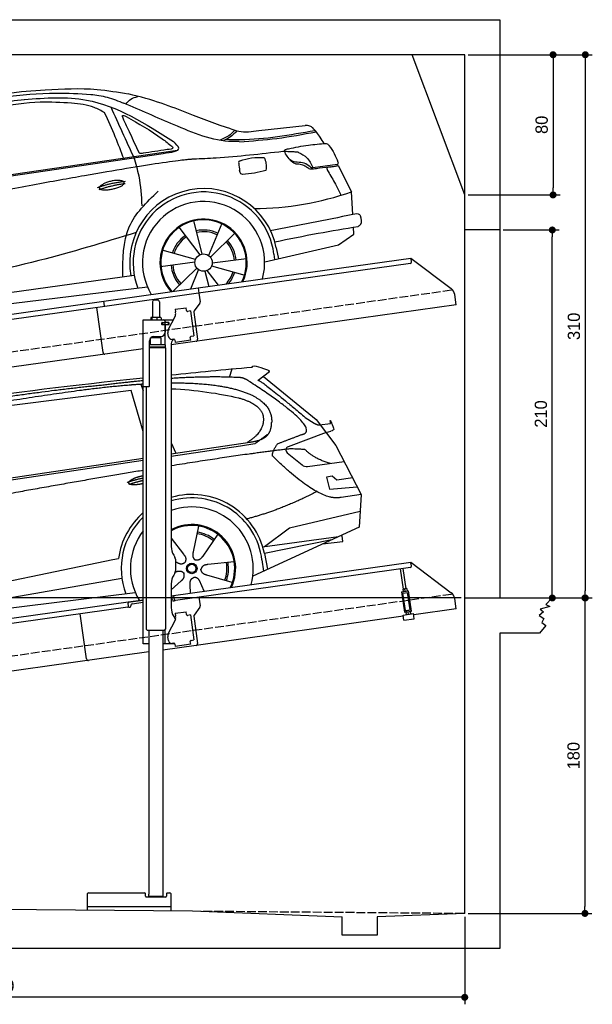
# Model space of a CAD drawing. Extents: x -311 to 6229, y -319 to 5699.
# Tile 3 of 3: x 2959 to 6229, y -319 to 5300. Entities that reach past the tile are written whole.
import ezdxf

# ---------------------------------------------------------------- set-up
doc = ezdxf.new("R2010")
doc.units = 0
doc.header["$LTSCALE"] = 10
doc.header["$MEASUREMENT"] = 0
doc.linetypes.add('GEN3', pattern=[6.25, 5, -1.25])
doc.layers.get('0').update_dxf_attribs({"linetype": 'CONTINUOUS'})
doc.layers.get('DEFPOINTS').update_dxf_attribs({"linetype": 'CONTINUOUS'})
for name, color, linetype in [('3', 6, 'GEN3'), ('AM_5', 3, 'CONTINUOUS'), ('CAR', 1, 'CONTINUOUS'), ('SICHTBARE_KANTEN_DIN_', 7, 'CONTINUOUS')]:
    doc.layers.add(name, color=color, linetype=linetype)
doc.layers.add('AM_0', color=7, linetype='CONTINUOUS', lineweight=30)
doc.dimstyles.new('KLAUS_DXF', dxfattribs={"dimscale": 20, "dimtxt": 3.5, "dimasz": 2, "dimexe": 2, "dimexo": 1, "dimgap": 1.5, "dimtad": 1, "dimlfac": 0.1, "dimdsep": 46, "dimtxsty": 'Standard', "dimblk": 'DOT', "dimcen": 2, "dimclrd": 256, "dimclre": 256, "dimclrt": 2, "dimadec": 0, "dimazin": 0, "dimtfac": 1, "dimtmove": 2, "dimatfit": 3, "dimfxl": 1, "dimtolj": 1, "dimarcsym": 0})

# ---------------------------------------------------------------- blocks, each defined once
blk = doc.blocks.new('_DOT')
at = {"color": 0, "linetype": 'ByBlock'}
blk.add_line((-0.5, 0), (-1, 0), dxfattribs=at)
at = {"color": 0, "linetype": 'ByBlock', "const_width": 0.5}
blk.add_lwpolyline([(-0.25, 0, 1), (0.25, 0, 1)], format="xyb", close=True, dxfattribs=at)
blk = doc.blocks.new('*D27')
at = {"layer": 'AM_5', "lineweight": -2, "transparency": 16777216}
for p, q in [((5520, 5100), (6044.6, 5100)), ((6004.6, 5060), (6004.6, 4340)), ((5520, 4300), (6044.6, 4300))]:
    blk.add_line(p, q, dxfattribs=at)
at = {"layer": 'DEFPOINTS', "color": 0, "transparency": 16777216}
for p in [(5500, 5100), (5500, 4300), (6004.6, 4300)]:
    blk.add_point(p, dxfattribs=at)
at = {"layer": 'AM_5', "lineweight": -2, "transparency": 16777216, "xscale": 40, "yscale": 40, "zscale": 40}
for p, rotation in [((6004.6, 5100), 90), ((6004.6, 4300), 270)]:
    blk.add_blockref('_DOT', p, dxfattribs=dict(at, rotation=rotation))
at = {"layer": 'AM_5', "color": 2, "transparency": 16777216, "insert": (5939.6, 4700), "char_height": 70, "attachment_point": 5, "rotation": 90}
blk.add_mtext('\\A1;80', dxfattribs=at)
blk = doc.blocks.new('*D29')
at = {"layer": 'AM_5', "lineweight": -2, "transparency": 16777216}
for p, q in [((5720, 4100), (6040, 4100)), ((6000, 2040), (6000, 4060)), ((6020, 2000), (6040, 2000))]:
    blk.add_line(p, q, dxfattribs=at)
at = {"layer": 'DEFPOINTS', "color": 0, "transparency": 16777216}
for p in [(5700, 4100), (6000, 4100), (6000, 2000)]:
    blk.add_point(p, dxfattribs=at)
at = {"layer": 'AM_5', "lineweight": -2, "transparency": 16777216, "xscale": 40, "yscale": 40, "zscale": 40}
for p, rotation in [((6000, 4100), 90), ((6000, 2000), 270)]:
    blk.add_blockref('_DOT', p, dxfattribs=dict(at, rotation=rotation))
at = {"layer": 'AM_5', "color": 2, "transparency": 16777216, "insert": (5935, 3050), "char_height": 70, "attachment_point": 5, "rotation": 90}
blk.add_mtext('\\A1;210', dxfattribs=at)
blk = doc.blocks.new('*D30')
at = {"layer": 'AM_5', "lineweight": -2, "transparency": 16777216}
for p, q in [((6020, 2000), (6226.6, 2000)), ((6186.6, 1960), (6186.6, 240)), ((5520, 200), (6226.6, 200))]:
    blk.add_line(p, q, dxfattribs=at)
at = {"layer": 'DEFPOINTS', "color": 0, "transparency": 16777216}
for p in [(6000, 2000), (5500, 200), (6186.6, 200)]:
    blk.add_point(p, dxfattribs=at)
at = {"layer": 'AM_5', "lineweight": -2, "transparency": 16777216, "xscale": 40, "yscale": 40, "zscale": 40}
for p, rotation in [((6186.6, 2000), 90), ((6186.6, 200), 270)]:
    blk.add_blockref('_DOT', p, dxfattribs=dict(at, rotation=rotation))
at = {"layer": 'AM_5', "color": 2, "transparency": 16777216, "insert": (6121.6, 1100), "char_height": 70, "attachment_point": 5, "rotation": 90}
blk.add_mtext('\\A1;180', dxfattribs=at)
blk = doc.blocks.new('*D31')
at = {"layer": 'AM_5', "lineweight": -2, "transparency": 16777216}
for p, q in [((200, 230), (200, -318.8)), ((5500, 180.9), (5500, -318.8)), ((5460, -278.8), (240, -278.8))]:
    blk.add_line(p, q, dxfattribs=at)
at = {"layer": 'DEFPOINTS', "color": 0, "transparency": 16777216}
for p in [(200, 250), (5500, 200.9), (200, -278.8)]:
    blk.add_point(p, dxfattribs=at)
at = {"layer": 'AM_5', "lineweight": -2, "transparency": 16777216, "xscale": 40, "yscale": 40, "zscale": 40, "rotation": 180}
blk.add_blockref('_DOT', (200, -278.8), dxfattribs=at)
at = {"layer": 'AM_5', "lineweight": -2, "transparency": 16777216, "xscale": 40, "yscale": 40, "zscale": 40}
blk.add_blockref('_DOT', (5500, -278.8), dxfattribs=at)
at = {"layer": 'AM_5', "color": 2, "transparency": 16777216, "insert": (2850, -213.8), "char_height": 70, "attachment_point": 5}
blk.add_mtext('\\A1;530', dxfattribs=at)
blk = doc.blocks.new('*D32')
at = {"layer": 'AM_5', "lineweight": -2, "transparency": 16777216}
for p, q in [((5520, 5100), (6228.6, 5100)), ((6188.6, 5060), (6188.6, 2040)), ((6020, 2000), (6228.6, 2000))]:
    blk.add_line(p, q, dxfattribs=at)
at = {"layer": 'DEFPOINTS', "color": 0, "transparency": 16777216}
for p in [(5500, 5100), (6000, 2000), (6188.6, 2000)]:
    blk.add_point(p, dxfattribs=at)
at = {"layer": 'AM_5', "lineweight": -2, "transparency": 16777216, "xscale": 40, "yscale": 40, "zscale": 40}
for p, rotation in [((6188.6, 5100), 90), ((6188.6, 2000), 270)]:
    blk.add_blockref('_DOT', p, dxfattribs=dict(at, rotation=rotation))
at = {"layer": 'AM_5', "color": 2, "transparency": 16777216, "insert": (6123.6, 3550), "char_height": 70, "attachment_point": 5, "rotation": 90}
blk.add_mtext('\\A1;310', dxfattribs=at)
blk = doc.blocks.new('*D39')
at = {"layer": 'AM_5', "lineweight": -2, "transparency": 16777216}
for p, q in [((5480, 2000), (-240, 2000)), ((-200, 290), (-200, 1960)), ((180, 250), (-240, 250))]:
    blk.add_line(p, q, dxfattribs=at)
at = {"layer": 'DEFPOINTS', "color": 0, "transparency": 16777216}
for p in [(-200, 2000), (5500, 2000), (200, 250)]:
    blk.add_point(p, dxfattribs=at)
at = {"layer": 'AM_5', "lineweight": -2, "transparency": 16777216, "xscale": 40, "yscale": 40, "zscale": 40}
for p, rotation in [((-200, 2000), 90), ((-200, 250), 270)]:
    blk.add_blockref('_DOT', p, dxfattribs=dict(at, rotation=rotation))
at = {"layer": 'AM_5', "color": 2, "transparency": 16777216, "insert": (-265, 1125), "char_height": 70, "attachment_point": 5, "rotation": 90}
blk.add_mtext('\\A1;175', dxfattribs=at)
blk = doc.blocks.new('*D40')
at = {"layer": 'AM_5', "lineweight": -2, "transparency": 16777216}
for p, q in [((180, 3000), (-240, 3000)), ((-200, 2040), (-200, 2960)), ((5480, 2000), (-240, 2000))]:
    blk.add_line(p, q, dxfattribs=at)
at = {"layer": 'DEFPOINTS', "color": 0, "transparency": 16777216}
for p in [(-200, 3000), (200, 3000), (5500, 2000)]:
    blk.add_point(p, dxfattribs=at)
at = {"layer": 'AM_5', "lineweight": -2, "transparency": 16777216, "xscale": 40, "yscale": 40, "zscale": 40}
for p, rotation in [((-200, 3000), 90), ((-200, 2000), 270)]:
    blk.add_blockref('_DOT', p, dxfattribs=dict(at, rotation=rotation))
at = {"layer": 'AM_5', "color": 2, "transparency": 16777216, "insert": (-265, 2500), "char_height": 70, "attachment_point": 5, "rotation": 90}
blk.add_mtext('\\A1;100', dxfattribs=at)
blk = doc.blocks.new('car_150')
at = {"layer": 'CAR'}
for p, q in [((12911.4, 1713.8), (12921.4, 1673.7)), ((13419.2, 1691), (13440.8, 1736.1)), ((13649.1, 1693.4), (13579.8, 1653)), ((12852.3, 1684.4), (12150.5, 1682.1)), ((12893.2, 1443.1), (12852.3, 1684.4)), ((13612.7, 1672.2), (13882, 1390.9)), ((13821.3, 1410.9), (13867.6, 1371.9)), ((13044.2, 1359.1), (13061.8, 1297.5)), ((13882, 1390.9), (13975.4, 1230.3)), ((13896.3, 1358), (13960.6, 1358.2)), ((10839.1, 1237.2), (12874.8, 1292.4)), ((13035, 1284), (13434.9, 1294.1)), ((13036.5, 1296.8), (13490.1, 1309.1)), ((13434.9, 1294.1), (13517.7, 1297.1)), ((13928.7, 1310.6), (13703.2, 1256.7)), ((13928.7, 1310.6), (13956.3, 1315.1)), ((10792.4, 1227), (12873.3, 1279.9)), ((13693.4, 1223.4), (13769.9, 1143.6)), ((13975.4, 1230.3), (14085, 934.5)), ((13799.3, 1131.2), (14011, 1134.1)), ((13933.1, 1058.7), (13900.4, 1058.1)), ((13900.4, 1058.1), (13908.6, 986.7)), ((13957.3, 1033.3), (13933.1, 1058.7)), ((14047.8, 1034.9), (13957.3, 1033.3)), ((13908.6, 986.7), (14067.8, 981)), ((14085, 934.5), (13968.1, 932.9)), ((14085, 934.5), (14050.3, 752)), ((13141, 869.2), (13092, 726)), ((12978, 818.6), (13036.1, 720.2)), ((13244.2, 809.3), (13143.9, 695.8)), ((13500.7, 706.9), (13654.4, 796.4)), ((13654.4, 796.4), (14067.1, 840.8)), ((10765.8, 586.7), (12632.4, 738.6)), ((12632.4, 738.6), (12664.9, 741.2)), ((14050.3, 752), (13413, 548)), ((12984.9, 685.1), (12991.3, 680.2)), ((13489.8, 706.7), (13927.7, 712.7)), ((13886, 699.4), (13494.9, 667.6)), ((13831.6, 682), (13947.5, 682.1)), ((13947.4, 714.7), (13934, 714.7)), ((13947.5, 682.1), (13947.4, 714.7)), ((10786.5, 535.1), (12670.6, 626.7)), ((12976.6, 624.6), (12979.5, 625.3)), ((13318, 642.1), (13166.6, 644.4)), ((13477, 633.5), (13477, 568.5)), ((13494.9, 667.6), (13502.3, 576.6)), ((12942.4, 527.2), (13003.7, 570.3)), ((13292.9, 525.4), (13154, 585.7)), ((10688.1, 535.1), (12736.4, 536.2)), ((13047.9, 495.3), (13052.4, 542.1)), ((13127.9, 496.8), (13108.7, 559.2))]:
    blk.add_line(p, q, dxfattribs=at)
for radius in [30.1, 23.6]:
    blk.add_circle((13073.2, 633.8), radius, dxfattribs=at)
for centre, radius, start, end in [((13707.9, 1237.3), 20, 103.4358, 223.7473), ((13798.8, 1171.2), 40, 223.7473, 270.7861), ((13073.6, 633.3), 403.4, 0.0315, 99.935), ((13073.6, 633.3), 422.7, 4.6504, 99.1419), ((13073.6, 633.3), 422.7, 124.0292, 165.2126), ((13073.6, 633.3), 403.4, 126.4564, 193.9312), ((13073.2, 633.8), 200.6, 117.1152, 118.6429), ((13073.2, 633.8), 200.6, 45.1152, 74.5463), ((13073.2, 633.8), 209.6, 45.262, 74.3995), ((13073.2, 633.8), 200.6, 333.1152, 2.5463), ((13073.2, 633.8), 209.6, 333.262, 2.3995)]:
    blk.add_arc(centre, radius, start, end, dxfattribs=at)
at = {"layer": 'CAR', "color": 1}
for radius, start, end in [(350.6, 337.8443, 102.4953), (350.6, 135.1816, 204.2079), (245, 326.7419, 111.5119), (250.6, 327.615, 110.8156)]:
    blk.add_arc((13073.2, 633.8), radius, start, end, dxfattribs=at)
at = {"layer": 'CAR'}
for points, degree in [([(11210.2, 1685.6), (11542.9, 1749.4), (12105.1, 1762), (12930.5, 1747.4)], 3), ([(13091.3, 1744.3), (13237.9, 1741.3), (13392.2, 1737.5), (13554.4, 1733)], 3), ([(13554.4, 1733), (13562.4, 1752.7), (13610.5, 1716.8), (13648.2, 1701.9)], 3), ([(12704.3, 1733.1), (12355.7, 1743.2), (11740.1, 1722.1)], 2), ([(12928.4, 1730.7), (12821.6, 1733.6), (12704.3, 1733.1)], 2), ([(13085.7, 1699.1), (13316, 1672.5), (13510.3, 1621.4), (13649.5, 1535.3), (13627.4, 1407.4)], 4), ([(13480.9, 1680.7), (13311.8, 1711.2), (13088.8, 1724)], 2), ([(13649.1, 1693.4), (13650.8, 1695), (13646.2, 1697.1), (13650.7, 1700.9), (13648.2, 1701.9)], 4), ([(13081.7, 1665.8), (13216.8, 1643.4), (13354, 1605.1), (13455.3, 1568)], 3), ([(13531.1, 1651.2), (13504.7, 1676.4), (13480.9, 1680.7)], 2), ([(13782.7, 1314.6), (13923.3, 1322), (13531.1, 1651.2)], 2), ([(13579.8, 1653), (13583.8, 1663.8), (13821.3, 1410.9)], 2), ([(13455.3, 1568), (13571.8, 1520.1), (13582.6, 1454.2)], 2), ([(13582.6, 1454.2), (13589.9, 1359.8), (13473.4, 1308.7)], 2), ([(13490.1, 1309.1), (13540.2, 1310.5), (13607.7, 1314), (13619.9, 1364.1), (13627.4, 1407.4)], 4), ([(13867.6, 1371.9), (13876, 1364.8), (13894, 1355.1), (13898.5, 1357.6), (13900.4, 1359.2)], 4), ([(13960.6, 1358.2), (13957.9, 1406.1), (13973.8, 1323.1)], 2), ([(13517.7, 1297.1), (13547.8, 1313.8), (13602.8, 1344.7)], 2), ([(13646, 1280.8), (13782.7, 1314.6)], 1), ([(13973.8, 1323.1), (13974.1, 1319.4), (13966.4, 1316.7), (13956.3, 1315.1)], 3), ([(13710.6, 1243.2), (13442.1, 1244.8), (13028.3, 1229.3)], 2), ([(13609.5, 1213.7), (13606.8, 1237.9), (13646, 1280.8)], 2), ([(13798.7, 1227.2), (13797.4, 1230.2), (13710.6, 1243.2)], 2), ([(12866.3, 1222.8), (11949.2, 1183.9), (10404.4, 1071.4)], 2), ([(12775.3, 1160.9), (12774.4, 1168.7), (12785.6, 1178.2), (12809.4, 1187.4), (12837.3, 1192.4), (12862.6, 1193)], 5), ([(13968.1, 932.9), (13845.3, 918), (13609.5, 1213.7)], 2), ([(13931.8, 1133), (13845.5, 1166.6), (13798.7, 1227.2)], 2), ([(12766.3, 1166), (12812.1, 1177.1), (12861, 1179.8)], 2), ([(12773.7, 1153.3), (12815.9, 1162.4), (12859.4, 1166.5)], 2), ([(12857.1, 1147.9), (12833.5, 1145.1), (12808.5, 1145), (12787.3, 1147.9), (12776.2, 1153.7), (12775.3, 1160.9)], 5), ([(13835.3, 982), (13612, 900.6), (13419.6, 876.1)], 2), ([(12991.3, 680.2), (13015.2, 659), (13038.2, 672.9)], 2), ([(13036.1, 720.2), (13054.6, 694.2), (13038.2, 672.9)], 2), ([(13092, 726), (13087.7, 713.3), (13084, 699.2), (13088.6, 685.5), (13099.5, 679.2)], 4), ([(13143.9, 695.8), (13135.1, 685.8), (13124.6, 675.6), (13110.4, 672.8), (13099.5, 679.2)], 4), ([(12979.5, 625.3), (13010, 634.8), (13025.2, 612.6)], 2), ([(13166.6, 644.4), (13134.8, 647.5), (13124.4, 622.8)], 2), ([(13154, 585.7), (13123.7, 595.9), (13124.4, 622.8)], 2), ([(13003.7, 570.3), (13031.3, 586.5), (13025.2, 612.6)], 2), ([(13052.4, 542.1), (13052.7, 574.1), (13078.5, 581.6)], 2), ([(13112.1, 548.2), (13105.2, 579.4), (13078.5, 581.6)], 2)]:
    blk.add_open_spline(points, degree=degree, dxfattribs=at)
blk.add_open_spline([(11380.1, 1676.4), (11407, 1677.9), (11545.9, 1684.7), (12131.3, 1711.8), (12584.9, 1726.7), (12852.7, 1717.4), (12926.2, 1712.9)], degree=4, knots=[0.0821318, 0.0821318, 0.0821318, 0.0821318, 0.0821318, 0.258851, 0.508851, 0.6086078, 0.6086078, 0.6086078, 0.6086078, 0.6086078], dxfattribs=at)
blk = doc.blocks.new('car_150_')
at = {"layer": 'CAR'}
for p, q in [((6993.7, 5277.2), (7129.2, 5288.8)), ((8349.8, 5065.2), (8614.8, 5095.9)), ((5748.6, 4619.9), (7887.1, 4949.3)), ((5703.5, 4603.8), (7806, 4931.3)), ((8659.8, 4857.1), (8801.1, 4877.5)), ((8805, 4869.2), (8883.2, 4720.4)), ((8891.2, 4589.9), (8883.2, 4720.4)), ((7897.5, 4510.1), (8019.3, 4353.9)), ((8033.2, 4358.3), (7982.9, 4548.5)), ((8143.1, 4534), (8068.7, 4350.5)), ((8898.1, 4478.2), (8895.6, 4518.3)), ((8079.5, 4340.6), (8219, 4479.2)), ((8810.7, 4417.6), (8898.1, 4478.2)), ((8391.6, 4316.2), (8810.7, 4417.6)), ((8455.6, 4397.8), (8469.1, 4334.6)), ((7994.7, 4327.2), (7804.9, 4378.7)), ((8286.5, 4333.3), (8090.4, 4305.9)), ((8442.3, 4361.7), (8446.4, 4329.7)), ((7795.4, 4285.5), (7991.5, 4312.9)), ((8002.4, 4278.2), (7867.9, 4144.6)), ((8087.2, 4291.6), (8277, 4240.1)), ((7646, 4233.7), (5761.2, 3956.2)), ((7969.2, 4159.6), (8013.2, 4268.3)), ((8048.7, 4260.5), (8071.6, 4173.8)), ((8127.2, 4182.1), (8062.7, 4264.8)), ((5689.3, 3904.2), (7721.3, 4169.7))]:
    blk.add_line(p, q, dxfattribs=at)
blk.add_circle((8041, 4309.4), 49.6, dxfattribs=at)
for centre, radius, start, end in [((8042.2, 4309.4), 422.7, 12.065, 190.707), ((8307.4, 6330.9), 1710.3, 270.6601, 289.6726), ((8042.2, 4309.4), 403.4, 7.4461, 201.5292), ((8041, 4309.4), 348.9, 345.0424, 211.6777), ((8041, 4309.4), 249, 334.6275, 221.995), ((8041, 4309.4), 244.1, 333.8517, 222.7626), ((8041, 4309.4), 186.2, 64.7762, 103.2667), ((8041, 4309.4), 186.2, 124.7762, 163.2667), ((8041, 4309.4), 176.5, 124.6018, 163.1816), ((8041, 4309.4), 176.5, 64.6018, 103.1816), ((8041, 4309.4), 176.5, 4.6018, 43.1816), ((8041, 4309.4), 186.2, 4.7762, 43.2667), ((8041, 4309.4), 186.2, 184.7762, 223.2667), ((8041, 4309.4), 176.5, 184.6018, 223.1816), ((8041, 4309.4), 176.5, 316.6896, 343.1816), ((8041, 4309.4), 186.2, 320.3371, 343.2667)]:
    blk.add_arc(centre, radius, start, end, dxfattribs=at)
for points in [[(7129.2, 5288.8), (7425.2, 5293.1), (7603.8, 5268.4)], [(6058.7, 5112.4), (6315.6, 5167.8), (6993.6, 5277.2)], [(6252.1, 5110.1), (6701.9, 5189.7), (7011, 5233.1)], [(6590.3, 5194.3), (7191.5, 5270.3), (7389.2, 5264.7)], [(7010.2, 5233), (7365.4, 5231.9), (7863.2, 4999)], [(7389.2, 5264.7), (7483, 5249), (7578.6, 5215.1)], [(7590.1, 5210.4), (7618.6, 5239.2), (7657.5, 5254.4)], [(7280.4, 5213.4), (7100.8, 5216.9), (6855.4, 5188)], [(7469.5, 5159.8), (7410.3, 5189.8), (7280.4, 5213.4)], [(7639.4, 4905.3), (7505.7, 5192.1)], [(8238.8, 5002.4), (8200.2, 5001.6), (7866.3, 5094.6), (7578.6, 5215.1)], [(7582.2, 4896.4), (7531.4, 5023.6), (7469.5, 5159.8)], [(7575.1, 5131.1), (7571.2, 5144.8), (7592.5, 5140)], [(7592.5, 5140), (7799.5, 5014.1), (7855.1, 4971.8)], [(8213.4, 5067), (8186.6, 5040.1), (8125.8, 5007.6)], [(8224.6, 5063.8), (8208.7, 5044.9), (8182.8, 5023.9), (8149.7, 5006.6)], [(8163.6, 5014.3), (8243.5, 5013.7), (8670.3, 5069.3)], [(8191, 5074.7), (8235.7, 5060.8), (8349.8, 5065.2)], [(8240.9, 5001), (8453.9, 5021.9), (8677.8, 5060.7)], [(8659.2, 5083.2), (8642.4, 5093.4), (8614.8, 5095.9)], [(8723.8, 4994.4), (8701.4, 5030.2), (8659.2, 5083.2)], [(7827.4, 4952.7), (7757.4, 4941.2), (7690.7, 4930.9)], [(7806, 4931.3), (7894.4, 4962.2), (7863.2, 4999)], [(7855.1, 4971.8), (7859.5, 4964.9), (7827.4, 4952.7)], [(8489.1, 4946.9), (8107.9, 4906.7), (7979.4, 4899)], [(8499.4, 4953.2), (8500.3, 4955.9), (8504.4, 4958.4)], [(8514.3, 4920.1), (8499.6, 4950.3), (8499.4, 4953.2)], [(8504.4, 4958.4), (8514.7, 4962.1), (8521.1, 4963.5)], [(8521.1, 4963.5), (8634.4, 4984.8), (8734.9, 4995.3)], [(8734.9, 4995.3), (8736.6, 4995.1), (8751.6, 4983.9), (8803.6, 4888.9)], [(7687.8, 4631.1), (7668.8, 4800.4), (7639.4, 4905.3)], [(7690.7, 4930.9), (7670.7, 4931.6), (7668, 4935.3)], [(8245.8, 4892.2), (8238.1, 4888.3), (8237.1, 4876.1)], [(8244.9, 4892.1), (8310.4, 4909.4), (8382.6, 4912.4)], [(8382.6, 4912.4), (8393, 4879.1), (8393.3, 4838.9)], [(8581.1, 4874.9), (8560.8, 4876.6), (8529.9, 4900.7)], [(8578.5, 4942.4), (8626.1, 4912.6), (8659.8, 4857.1)], [(8803.6, 4888.9), (8805.2, 4882.6), (8801.1, 4877.5)], [(8237.1, 4876.1), (8242.7, 4837)], [(8260.3, 4814.7), (8250.8, 4817.5), (8242.7, 4837)], [(8393.3, 4838.9), (8327.1, 4822.4), (8259.4, 4814.5)], [(8629.7, 4855.7), (8609.4, 4867.3), (8581.1, 4874.9)], [(8664.2, 4847.7), (8651.9, 4847.2), (8629.7, 4855.7)], [(8759.3, 4861.5), (8741.4, 4855.9), (8747.8, 4835.1)], [(8747.8, 4835.1), (8790.3, 4763.6), (8820.8, 4701.6)], [(8757.3, 4861.2), (8786.1, 4865.5), (8805, 4869.2)], [(8805, 4869.2), (8801.1, 4877.5)], [(7581.1, 4224.1), (7615.2, 4510.4), (7777.7, 4714.5)], [(8891.2, 4589.9), (8420.6, 4494.5)], [(8935.7, 4582.7), (8931.6, 4588.3), (8891.2, 4589.9)], [(8922.6, 4523), (8936.6, 4535.2), (8935.7, 4582.7)], [(8446.2, 4431.7), (8693.5, 4482.1), (8922.6, 4523)], [(7654.8, 4478.5), (7099.9, 4313.4), (5734.4, 4063.7)]]:
    blk.add_spline(points, degree=3, dxfattribs=at)
for points, degree, knots in [([(8191, 5074.7), (8107.9, 5098.3), (7930.3, 5167), (7746.4, 5237.4), (7603.8, 5268.4)], 3, [5.571538, 5.571538, 5.571538, 5.571538, 32.165526, 64.936902, 64.936902, 64.936902, 64.936902]), ([(7668, 4935.3), (7650.2, 4969.8), (7620.8, 5036.6), (7588.5, 5099.8), (7575.1, 5131.1)], 3, [2.591518, 2.591518, 2.591518, 2.591518, 14.396583, 24.038621, 24.038621, 24.038621, 24.038621]), ([(8645.2, 4860.1), (8634.4, 4868.9), (8603, 4892.4), (8542.9, 4879.7), (8521, 4910.7), (8514.3, 4920.1)], 3, [0.658544, 0.658544, 0.658544, 0.658544, 4.748765, 12.290755, 15.589596, 15.589596, 15.589596, 15.589596]), ([(8645.2, 4860.1), (8647, 4858.9), (8651.5, 4856.3), (8656.7, 4856.7), (8659.8, 4857.1)], 3, [0.11133, 0.11133, 0.11133, 0.11133, 0.733961, 1.64284, 1.64284, 1.64284, 1.64284]), ([(8752.5, 4860.5), (8727.9, 4857.2), (8698.8, 4853.2), (8669.8, 4848.6), (8664.2, 4847.7)], 3, [0, 0, 0, 0, 7.10149, 8.807008, 8.807008, 8.807008, 8.807008]), ([(7442.5, 4729.7), (7440.4, 4737.7), (7458.8, 4757), (7537.7, 4789), (7634.5, 4769.9), (7553.7, 4725.9), (7469.8, 4714.2), (7444.6, 4721.7), (7442.5, 4729.7)], 5, [0, 0, 0, 0, 0, 0, 0.300106, 0.500106, 0.700106, 1, 1, 1, 1, 1, 1])]:
    blk.add_open_spline(points, degree=degree, knots=knots, dxfattribs=at)
for points in [[(8578.5, 4942.4), (8576.8, 4945.2), (8489.1, 4946.9)], [(7979.4, 4899), (7725, 4888.3), (5338.8, 4399.4)], [(7432.9, 4733.6), (7502, 4760.2), (7591.2, 4770)], [(7441.9, 4722), (7513, 4747.3), (7590.2, 4757.9)]]:
    blk.add_open_spline(points, degree=2, dxfattribs=at)

msp = doc.modelspace()

# ---------------------------------------------------------------- linework, layer by layer
for p, q in [((0, 5300), (5699.984, 5300)), ((5699.984, 5300), (5699.984, 2000)), ((5499.991, 4300), (5199.991, 5100)), ((5699.984, 4100), (5499.991, 4100)), ((3978.526, 3769.409), (5191.605, 3939.896)), ((5191.605, 3939.896), (5195.084, 3915.139)), ((5191.605, 3939.896), (5423.542, 3765.119)), ((5190.829, 3909.492), (3979.731, 3739.283)), ((3438.691, 3694.55), (3978.387, 3770.399)), ((3978.387, 3770.399), (3982.702, 3739.701)), ((3979.731, 3739.283), (3445.976, 3664.269)), ((3982.702, 3739.701), (3989.78, 3689.338)), ((5451.216, 3673.433), (5442.964, 3732.146)), ((959.991, 3345.181), (3438.83, 3693.559)), ((3445.976, 3664.269), (959.991, 3314.886)), ((3434.628, 3400.119), (3398.443, 3657.589)), ((3442.588, 3666.822), (3438.691, 3694.55)), ((3716.715, 3690.64), (3716.715, 3600.64)), ((3726.715, 3700.64), (3746.715, 3700.64)), ((3756.715, 3690.64), (3756.715, 3600.64)), ((5451.216, 3673.433), (3824.715, 3444.844)), ((3846.658, 3647.873), (3909.044, 3656.641)), ((3911.271, 3640.797), (3909.044, 3656.641)), ((3987.863, 3681.928), (3954.55, 3637.719)), ((3706.798, 3598.184), (3706.798, 3587.64)), ((3727.496, 3600.64), (3709.522, 3600.64)), ((3712.538, 3598.184), (3712.538, 3587.64)), ((3754.543, 3600.64), (3727.496, 3600.64)), ((3742.455, 3598.184), (3742.455, 3587.64)), ((3764.215, 3600.64), (3754.543, 3600.64)), ((3766.632, 3598.184), (3766.632, 3587.64)), ((3808.53, 3533.529), (3846, 3607.069)), ((3846.658, 3647.873), (3848.884, 3632.029)), ((3849.474, 3627.83), (3848.884, 3632.029)), ((3911.271, 3640.797), (3911.41, 3639.807)), ((3917.058, 3635.551), (3918.048, 3635.69)), ((3933.892, 3637.917), (3918.048, 3635.69)), ((3933.892, 3637.917), (3953.933, 3495.319)), ((3952.633, 3630.309), (3974.325, 3475.968)), ((3664.715, 3587.64), (3836.1, 3587.64)), ((3664.715, 3207.64), (3664.715, 3587.64)), ((3773.361, 3571.64), (3769.715, 3571.64)), ((3807.715, 3559.64), (3769.849, 3559.64)), ((3770.715, 3561.785), (3770.715, 3568.994)), ((3773.361, 3571.64), (3785.715, 3571.64)), ((3785.715, 3559.14), (3773.361, 3559.14)), ((3773.715, 3571.64), (3773.715, 3559.64)), ((3787.715, 3571.64), (3785.715, 3571.64)), ((3787.715, 3571.64), (3788.715, 3571.64)), ((3788.715, 3577.64), (3788.715, 3574.64)), ((3789.439, 3571.64), (3788.715, 3571.64)), ((3788.715, 3559.64), (3788.715, 3571.64)), ((3788.715, 3556.14), (3788.715, 3517.64)), ((3806.991, 3571.64), (3789.439, 3571.64)), ((3789.715, 3572.14), (3789.715, 3587.64)), ((3808.715, 3572.14), (3789.715, 3572.14)), ((3789.715, 3444.659), (3789.715, 3559.14)), ((3808.715, 3559.14), (3789.715, 3559.14)), ((3806.991, 3571.64), (3807.715, 3571.64)), ((3807.715, 3559.64), (3807.715, 3571.64)), ((3809.715, 3571.14), (3809.715, 3560.14)), ((3766.713, 3484.641), (3706.713, 3483.885)), ((3706.715, 3444.688), (3706.713, 3483.885)), ((3718.723, 3484.037), (3718.715, 3491.64)), ((3725.715, 3492.64), (3763.715, 3492.64)), ((3754.717, 3484.49), (3754.715, 3492.64)), ((3766.713, 3444.643), (3766.713, 3484.641)), ((3807.839, 3492.963), (3805.056, 3512.769)), ((3932.843, 3487.305), (3932.982, 3486.315)), ((3935.209, 3470.471), (3932.982, 3486.315)), ((3938.089, 3493.092), (3937.099, 3492.953)), ((3938.089, 3493.092), (3953.933, 3495.319)), ((3700.715, 3210.64), (3700.715, 3467.64)), ((3791.715, 3444.643), (3700.715, 3444.643)), ((3791.716, 3431.375), (3700.715, 3431.375)), ((3788.716, 3429.643), (3700.715, 3429.643)), ((3791.716, 3427.911), (3700.715, 3427.911)), ((3788.716, 3429.643), (3791.716, 3431.375)), ((3788.716, 3429.643), (3791.716, 3427.911)), ((3789.715, 3429.066), (3789.715, 3430.22)), ((3791.713, 3427.911), (3791.803, 1832.644)), ((3791.716, 3431.375), (3791.715, 3444.643)), ((3824.715, 3452.64), (3824.715, 2294.272)), ((3838.35, 3477.055), (3830.428, 3475.941)), ((3843.997, 3472.799), (3846.085, 3457.945)), ((3935.209, 3470.471), (3846.085, 3457.945)), ((3664.715, 3422.357), (959.991, 3042.233)), ((3664.715, 1737.64), (3664.715, 3207.64)), ((3664.715, 3207.64), (3697.715, 3207.64)), ((3681.725, 3207.64), (3681.803, 1832.638)), ((3824.715, 2012.792), (5191.605, 2204.896)), ((3838.112, 2244.272), (3844.366, 2233.441)), ((3847.715, 2220.941), (3847.715, 2154.338)), ((5192.718, 2196.974), (5191.605, 2204.896)), ((5191.605, 2204.896), (5423.542, 2030.119)), ((5192.718, 2196.974), (5195.084, 2180.139)), ((3844.366, 2141.838), (3838.112, 2131.008)), ((5190.829, 2174.492), (3849.015, 1985.912)), ((5149.635, 2050.856), (5133.393, 2166.42)), ((5165.479, 2053.082), (5149.237, 2168.647)), ((3824.715, 2081.008), (3824.715, 1944.697)), ((5139.811, 2034.53), (5179.422, 2040.096)), ((5139.811, 2034.53), (5156.094, 1918.668)), ((5140.925, 2026.607), (5180.535, 2032.174)), ((5146.416, 2050.403), (5145.734, 2049.87)), ((5145.734, 2049.87), (5147.673, 2036.072)), ((5168.697, 2053.535), (5146.416, 2050.403)), ((5161.328, 1928.492), (5147.411, 2027.519)), ((5148.476, 2035.747), (5147.673, 2036.072)), ((5159.407, 2038.803), (5157.766, 2050.479)), ((5168.697, 2053.535), (5169.5, 2053.21)), ((5169.5, 2053.21), (5171.439, 2039.412)), ((5170.757, 2038.879), (5171.439, 2039.412)), ((5187.966, 1932.236), (5174.049, 2031.263)), ((5195.705, 1924.235), (5179.422, 2040.096)), ((959.991, 1610.181), (3577.468, 1978.044)), ((3577.468, 1978.044), (3664.715, 1990.305)), ((3577.468, 1978.044), (3578.581, 1970.121)), ((3664.715, 1986.266), (3578.025, 1974.083)), ((3580.947, 1953.287), (3578.581, 1970.121)), ((3601.836, 1966.321), (3664.715, 1975.158)), ((3840.446, 2010.963), (3824.715, 2008.753)), ((3830.99, 1988.428), (3831.129, 1987.438)), ((3836.776, 1983.182), (3841.728, 1983.878)), ((3843.368, 1990.168), (3839.889, 2014.925)), ((3982.702, 2004.701), (3989.78, 1954.338)), ((5451.216, 1938.433), (5442.964, 1997.146)), ((5999.991, 2000), (5962.284, 1962.153)), ((3576.692, 1947.64), (959.991, 1579.886)), ((3584.258, 1947.693), (3589.209, 1948.389)), ((3593.465, 1954.036), (3593.326, 1955.027)), ((3846.658, 1912.873), (3909.044, 1921.641)), ((3846.658, 1912.873), (3848.884, 1897.029)), ((3911.271, 1905.797), (3909.044, 1921.641)), ((3987.863, 1946.928), (3954.55, 1902.719)), ((5148.251, 1902.62), (5207.668, 1910.971)), ((5154.981, 1926.59), (5194.592, 1932.157)), ((5156.094, 1918.668), (5195.705, 1924.235)), ((5161.328, 1928.492), (5187.966, 1932.236)), ((5164.759, 1919.886), (5164.077, 1919.353)), ((5164.077, 1919.353), (5166.016, 1905.554)), ((5166.864, 1928.26), (5166.725, 1929.251)), ((5176.109, 1919.961), (5177.75, 1908.286)), ((5182.709, 1930.487), (5182.569, 1931.477)), ((5187.04, 1923.017), (5187.843, 1922.693)), ((5187.843, 1922.693), (5189.782, 1908.895)), ((5211.843, 1881.263), (5207.668, 1910.971)), ((5451.216, 1938.433), (5208.6, 1904.336)), ((5949.431, 1920.767), (5924.441, 1900.074)), ((5986.56, 1952.163), (5930.153, 1935.752)), ((5930.153, 1935.752), (5949.431, 1920.767)), ((5962.284, 1962.153), (5986.56, 1952.163)), ((3340.553, 1651.897), (3304.368, 1909.367)), ((3340.553, 1651.897), (3304.368, 1909.367)), ((3808.53, 1798.529), (3846, 1872.069)), ((3838.112, 1894.697), (3848.154, 1877.305)), ((3849.474, 1892.83), (3848.884, 1897.029)), ((3911.271, 1905.797), (3911.41, 1904.807)), ((3917.058, 1900.551), (3918.048, 1900.69)), ((3933.892, 1902.917), (3918.048, 1900.69)), ((3933.892, 1902.917), (3953.933, 1760.319)), ((3952.633, 1895.309), (3974.325, 1740.968)), ((5149.184, 1895.986), (3965.814, 1729.674)), ((5152.427, 1872.912), (5148.251, 1902.62)), ((5152.427, 1872.912), (5211.843, 1881.263)), ((5166.819, 1905.23), (5166.016, 1905.554)), ((5189.1, 1908.361), (5189.782, 1908.895)), ((5924.441, 1900.074), (5950.86, 1882.949)), ((5950.86, 1882.949), (5940.863, 1859.402)), ((5940.863, 1859.402), (5963.712, 1842.991)), ((3681.803, 1832.638), (3681.803, 1821.638)), ((3688.804, 1814.638), (3681.803, 1821.637)), ((3784.804, 1814.643), (3688.804, 1814.638)), ((3696.804, 1814.638), (3696.888, 309.639)), ((3776.804, 1814.643), (3776.886, 298.644)), ((3784.804, 1814.643), (3791.803, 1821.644)), ((3789.715, 1737.64), (3789.715, 1819.555)), ((3791.803, 1832.644), (3791.803, 1821.644)), ((5699.984, 1800), (5699.984, 0)), ((5927.297, 1800), (5699.984, 1800)), ((5963.712, 1842.991), (5927.297, 1800)), ((3807.839, 1757.963), (3805.056, 1777.769)), ((3838.35, 1742.055), (3830.428, 1740.941)), ((3932.843, 1752.305), (3932.982, 1751.315)), ((3935.209, 1735.471), (3932.982, 1751.315)), ((3938.089, 1758.092), (3937.099, 1757.953)), ((3938.089, 1758.092), (3953.933, 1760.319)), ((3696.811, 1691.868), (959.991, 1307.233)), ((3696.808, 1737.64), (3664.715, 1737.64)), ((3844.02, 1737.64), (3776.808, 1737.64)), ((3965.814, 1729.674), (3776.81, 1703.111)), ((3843.997, 1737.799), (3846.085, 1722.945)), ((3935.209, 1735.471), (3846.085, 1722.945)), ((3346.885, 219.741), (3346.885, 312.642)), ((3351.885, 317.642), (3671.885, 317.642)), ((3676.885, 297.642), (3676.885, 312.642)), ((3791.885, 292.642), (3681.885, 292.642)), ((3696.886, 298.639), (3696.885, 309.639)), ((3697.886, 297.639), (3696.886, 298.639)), ((3697.886, 297.639), (3775.886, 297.644)), ((3710.886, 297.64), (3710.886, 292.642)), ((3762.886, 297.643), (3762.886, 292.642)), ((3775.886, 297.644), (3776.886, 298.644)), ((3796.885, 312.642), (3796.885, 297.642)), ((3801.885, 317.642), (3816.885, 317.642)), ((3821.885, 312.642), (3821.885, 215.174)), ((199.991, 250), (3944.991, 213.99)), ((3821.885, 237.642), (3346.885, 237.642)), ((3944.991, 213.99), (4799.991, 179.912)), ((4799.991, 75), (4799.991, 179.912)), ((5499.991, 200), (4999.536, 179.912)), ((4999.536, 179.912), (4999.991, 75)), ((4999.991, 75), (4799.991, 75)), ((5699.984, 0), (0, 0))]:
    msp.add_line(p, q)
for points in [[(3843.994, 3472.803, 0), (3843.994, 3472.803, 0), (3843.994, 3472.813, 0), (3843.994, 3472.823, 0), (3843.994, 3472.833, 0), (3843.994, 3472.833, 0), (3843.994, 3472.843, 0), (3843.994, 3472.853, 0), (3843.984, 3472.863, 0), (3843.984, 3472.863, 0), (3843.984, 3472.873, 0), (3843.984, 3472.883, 0), (3843.984, 3472.893, 0), (3843.984, 3472.903, 0), (3843.984, 3472.903, 0), (3843.984, 3472.913, 0), (3843.974, 3472.923, 0), (3843.974, 3472.933, 0), (3843.974, 3472.933, 0), (3843.974, 3472.943, 0), (3843.974, 3472.953, 0), (3843.974, 3472.963, 0), (3843.974, 3472.963, 0), (3843.974, 3472.973, 0), (3843.964, 3472.983, 0), (3843.964, 3472.993, 0), (3843.964, 3473.003, 0), (3843.964, 3473.003, 0), (3843.964, 3473.013, 0), (3843.964, 3473.023, 0), (3843.964, 3473.033, 0), (3843.954, 3473.033, 0), (3843.954, 3473.043, 0), (3843.954, 3473.053, 0), (3843.954, 3473.063, 0), (3843.954, 3473.063, 0), (3843.954, 3473.073, 0), (3843.944, 3473.083, 0), (3843.944, 3473.093, 0), (3843.944, 3473.103, 0), (3843.944, 3473.103, 0), (3843.944, 3473.113, 0), (3843.944, 3473.123, 0), (3843.944, 3473.133, 0), (3843.934, 3473.133, 0), (3843.934, 3473.143, 0), (3843.934, 3473.153, 0), (3843.934, 3473.163, 0), (3843.934, 3473.163, 0), (3843.934, 3473.173, 0), (3843.924, 3473.183, 0), (3843.924, 3473.193, 0), (3843.924, 3473.203, 0), (3843.924, 3473.203, 0), (3843.924, 3473.213, 0), (3843.924, 3473.223, 0), (3843.914, 3473.233, 0), (3843.914, 3473.233, 0), (3843.914, 3473.243, 0), (3843.914, 3473.253, 0), (3843.914, 3473.263, 0), (3843.904, 3473.273, 0), (3843.904, 3473.273, 0), (3843.904, 3473.283, 0), (3843.904, 3473.293, 0), (3843.904, 3473.303, 0), (3843.894, 3473.303, 0), (3843.894, 3473.313, 0), (3843.894, 3473.323, 0), (3843.894, 3473.333, 0), (3843.894, 3473.333, 0), (3843.894, 3473.343, 0), (3843.884, 3473.353, 0), (3843.884, 3473.363, 0), (3843.884, 3473.373, 0), (3843.884, 3473.373, 0), (3843.884, 3473.383, 0), (3843.874, 3473.393, 0), (3843.874, 3473.403, 0), (3843.874, 3473.403, 0), (3843.874, 3473.413, 0), (3843.864, 3473.423, 0), (3843.864, 3473.433, 0), (3843.864, 3473.433, 0), (3843.864, 3473.443, 0), (3843.864, 3473.453, 0), (3843.854, 3473.463, 0), (3843.854, 3473.473, 0), (3843.854, 3473.473, 0), (3843.854, 3473.483, 0), (3843.854, 3473.493, 0), (3843.844, 3473.503, 0), (3843.844, 3473.503, 0), (3843.844, 3473.513, 0), (3843.844, 3473.523, 0), (3843.834, 3473.533, 0), (3843.834, 3473.533, 0), (3843.834, 3473.543, 0), (3843.834, 3473.553, 0), (3843.824, 3473.563, 0), (3843.824, 3473.573, 0), (3843.824, 3473.573, 0), (3843.824, 3473.583, 0), (3843.824, 3473.593, 0), (3843.814, 3473.603, 0), (3843.814, 3473.603, 0), (3843.814, 3473.613, 0), (3843.814, 3473.623, 0), (3843.804, 3473.633, 0), (3843.804, 3473.633, 0), (3843.804, 3473.643, 0), (3843.804, 3473.653, 0), (3843.794, 3473.663, 0), (3843.794, 3473.673, 0), (3843.794, 3473.673, 0), (3843.794, 3473.683, 0), (3843.784, 3473.693, 0), (3843.784, 3473.703, 0), (3843.784, 3473.703, 0), (3843.784, 3473.713, 0), (3843.774, 3473.723, 0), (3843.774, 3473.733, 0), (3843.774, 3473.733, 0), (3843.764, 3473.743, 0), (3843.764, 3473.753, 0), (3843.764, 3473.763, 0), (3843.764, 3473.763, 0), (3843.754, 3473.773, 0)], [(3843.994, 1737.803, 0), (3843.994, 1737.803, 0), (3843.994, 1737.813, 0), (3843.994, 1737.823, 0), (3843.994, 1737.833, 0), (3843.994, 1737.833, 0), (3843.994, 1737.843, 0), (3843.994, 1737.853, 0), (3843.984, 1737.863, 0), (3843.984, 1737.863, 0), (3843.984, 1737.873, 0), (3843.984, 1737.883, 0), (3843.984, 1737.893, 0), (3843.984, 1737.903, 0), (3843.984, 1737.903, 0), (3843.984, 1737.913, 0), (3843.974, 1737.923, 0), (3843.974, 1737.933, 0), (3843.974, 1737.933, 0), (3843.974, 1737.943, 0), (3843.974, 1737.953, 0), (3843.974, 1737.963, 0), (3843.974, 1737.963, 0), (3843.974, 1737.973, 0), (3843.964, 1737.983, 0), (3843.964, 1737.993, 0), (3843.964, 1738.003, 0), (3843.964, 1738.003, 0), (3843.964, 1738.013, 0), (3843.964, 1738.023, 0), (3843.964, 1738.033, 0), (3843.954, 1738.033, 0), (3843.954, 1738.043, 0), (3843.954, 1738.053, 0), (3843.954, 1738.063, 0), (3843.954, 1738.063, 0), (3843.954, 1738.073, 0), (3843.944, 1738.083, 0), (3843.944, 1738.093, 0), (3843.944, 1738.103, 0), (3843.944, 1738.103, 0), (3843.944, 1738.113, 0), (3843.944, 1738.123, 0), (3843.944, 1738.133, 0), (3843.934, 1738.133, 0), (3843.934, 1738.143, 0), (3843.934, 1738.153, 0), (3843.934, 1738.163, 0), (3843.934, 1738.163, 0), (3843.934, 1738.173, 0), (3843.924, 1738.183, 0), (3843.924, 1738.193, 0), (3843.924, 1738.203, 0), (3843.924, 1738.203, 0), (3843.924, 1738.213, 0), (3843.924, 1738.223, 0), (3843.914, 1738.233, 0), (3843.914, 1738.233, 0), (3843.914, 1738.243, 0), (3843.914, 1738.253, 0), (3843.914, 1738.263, 0), (3843.904, 1738.273, 0), (3843.904, 1738.273, 0), (3843.904, 1738.283, 0), (3843.904, 1738.293, 0), (3843.904, 1738.303, 0), (3843.894, 1738.303, 0), (3843.894, 1738.313, 0), (3843.894, 1738.323, 0), (3843.894, 1738.333, 0), (3843.894, 1738.333, 0), (3843.894, 1738.343, 0), (3843.884, 1738.353, 0), (3843.884, 1738.363, 0), (3843.884, 1738.373, 0), (3843.884, 1738.373, 0), (3843.884, 1738.383, 0), (3843.874, 1738.393, 0), (3843.874, 1738.403, 0), (3843.874, 1738.403, 0), (3843.874, 1738.413, 0), (3843.864, 1738.423, 0), (3843.864, 1738.433, 0), (3843.864, 1738.433, 0), (3843.864, 1738.443, 0), (3843.864, 1738.453, 0), (3843.854, 1738.463, 0), (3843.854, 1738.473, 0), (3843.854, 1738.473, 0), (3843.854, 1738.483, 0), (3843.854, 1738.493, 0), (3843.844, 1738.503, 0), (3843.844, 1738.503, 0), (3843.844, 1738.513, 0), (3843.844, 1738.523, 0), (3843.834, 1738.533, 0), (3843.834, 1738.533, 0), (3843.834, 1738.543, 0), (3843.834, 1738.553, 0), (3843.824, 1738.563, 0), (3843.824, 1738.573, 0), (3843.824, 1738.573, 0), (3843.824, 1738.583, 0), (3843.824, 1738.593, 0), (3843.814, 1738.603, 0), (3843.814, 1738.603, 0), (3843.814, 1738.613, 0), (3843.814, 1738.623, 0), (3843.804, 1738.633, 0), (3843.804, 1738.633, 0), (3843.804, 1738.643, 0), (3843.804, 1738.653, 0), (3843.794, 1738.663, 0), (3843.794, 1738.673, 0), (3843.794, 1738.673, 0), (3843.794, 1738.683, 0), (3843.784, 1738.693, 0), (3843.784, 1738.703, 0), (3843.784, 1738.703, 0), (3843.784, 1738.713, 0), (3843.774, 1738.723, 0), (3843.774, 1738.733, 0), (3843.774, 1738.733, 0), (3843.764, 1738.743, 0), (3843.764, 1738.753, 0), (3843.764, 1738.763, 0), (3843.764, 1738.763, 0), (3843.754, 1738.773, 0)]]:
    msp.add_polyline3d(points)
for centre, radius, start, end in [((5190.133, 3914.443), 5, 278, 8), ((5393.451, 3725.187), 50, 8, 53), ((3726.715, 3690.64), 10, 90, 180), ((3746.715, 3690.64), 10, 0, 90), ((3979.877, 3687.946), 10, 323, 8), ((3715.184, 3593.096), 9.808, 138.356376, 148.753006), ((3710.037, 3597.934), 2.754, 100.76608, 142.434274), ((3709.58, 3598.547), 2.094, 44.84476, 91.561935), ((3705.54, 3594.088), 8.108, 30.33762, 47.053163), ((3727.405, 3553.271), 47.367, 71.474333, 108.335359), ((3754.472, 3569.304), 31.336, 67.161985, 112.719952), ((3761.182, 3595.234), 6.199, 28.413387, 60.706774), ((3814.815, 3622.959), 35, 333, 8), ((3916.362, 3640.503), 5, 188, 278), ((3962.536, 3631.701), 10, 143, 188), ((3770.715, 3571.64), 1, 48.590378, 221.409622), ((3770.715, 3559.14), 1, 138.590378, 311.409622), ((3767.715, 3568.994), 3, 0, 41.409622), ((3767.715, 3561.785), 3, 318.590378, 0), ((3773.361, 3574.64), 3, 228.590378, 270), ((3773.361, 3556.14), 3, 90, 131.409622), ((3778.715, 3577.64), 10, 0, 90), ((3785.715, 3574.64), 3, 270, 0), ((3785.715, 3556.14), 3, 0, 90), ((3808.715, 3571.14), 1, 0, 90), ((3808.715, 3560.14), 1, 270, 0), ((3725.715, 3467.64), 25, 90, 180), ((3763.715, 3517.64), 25, 270, 0), ((3839.715, 3517.64), 35, 153, 188), ((3827.644, 3495.747), 20, 188, 278), ((3937.794, 3488.001), 5, 98, 188), ((3849.715, 3452.64), 25, 108.64725, 180), ((3839.046, 3472.103), 5, 19.536959, 98), ((3964.422, 3474.576), 10, 278, 8), ((3444.531, 3401.511), 10, 188, 278), ((3697.715, 3210.64), 3, 270, 0), ((3924.715, 2294.272), 100, 180, 210), ((3822.715, 2220.941), 25, 0, 30), ((3822.715, 2154.338), 25, 330, 0), ((5190.133, 2179.443), 5, 278, 8), ((3924.715, 2081.008), 100, 150, 180), ((5154.093, 2033.508), 17.367, 77.77582, 118.212327), ((5151.202, 2054.049), 17.313, 257.73743, 298.290578), ((5165.983, 2035.146), 17.396, 77.82749, 118.186832), ((5163.081, 2055.803), 17.392, 257.805999, 298.168278), ((5393.451, 1990.187), 50, 8, 53), ((3821.087, 1987.036), 10, 8, 68.728945), ((3836.08, 1988.134), 5, 188, 278), ((3841.032, 1988.83), 5, 278, 334.763283), ((3848.32, 1990.864), 5, 188, 278), ((3575.996, 1952.591), 5, 278, 8), ((3583.562, 1952.645), 5, 221.236717, 278), ((3588.513, 1953.34), 5, 278, 8), ((3603.228, 1956.418), 10, 98, 188), ((3924.715, 1944.697), 100, 180, 210), ((3979.877, 1952.946), 10, 323, 8), ((5172.436, 1902.99), 17.367, 77.77582, 118.212327), ((5184.326, 1904.629), 17.396, 77.82749, 118.186832), ((3814.815, 1887.959), 35, 333, 8), ((3916.362, 1905.503), 5, 188, 278), ((3962.536, 1896.701), 10, 143, 188), ((5169.545, 1923.531), 17.313, 257.73743, 298.290578), ((5181.424, 1925.286), 17.392, 257.805999, 298.168278), ((3841.831, 2124.245), 320.958, 254.679341, 254.686099), ((3839.715, 1782.64), 35, 153, 188), ((3827.644, 1760.747), 20, 188, 278), ((3839.046, 1737.103), 5, 19.536959, 98), ((3937.794, 1753.001), 5, 98, 188), ((3964.422, 1739.576), 10, 278, 8), ((3350.456, 1653.289), 10, 188, 278), ((3350.456, 1653.289), 10, 188, 278), ((3351.885, 312.642), 5, 90, 180), ((3671.885, 312.642), 5, 0, 90), ((3681.885, 297.642), 5, 180, 270), ((3791.885, 297.642), 5, 270, 0), ((3801.885, 312.642), 5, 90, 180), ((3816.885, 312.642), 5, 0, 90)]:
    msp.add_arc(centre, radius, start, end)
at = {"layer": '3'}
for p, q in [((423.4, 3054.675), (5430.808, 3758.42)), ((423.4, 1319.675), (5430.808, 2023.42)), ((3944.991, 213.99), (5499.991, 200.9))]:
    msp.add_line(p, q, dxfattribs=at)
at = {"layer": 'SICHTBARE_KANTEN_DIN_'}
for p, q in [((5499.991, 5100), (199.991, 5100)), ((5499.991, 200), (5499.991, 5100)), ((5499.991, 2000), (5999.991, 2000))]:
    msp.add_line(p, q, dxfattribs=at)
msp.add_arc((3445.559, 3667.24), 3, 188, 278, dxfattribs=at)

# ---------------------------------------------------------------- block references
at = {"layer": 'AM_0', "rotation": 359.5505213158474}
msp.add_blockref('car_150_', (-4065.797, -332.568), dxfattribs=at)
at = {"layer": 'CAR', "color": 2, "rotation": 6.973897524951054}
msp.add_blockref('car_150', (-8957.91, -47.853), dxfattribs=at)

# ---------------------------------------------------------------- dimensions: what is measured, and where the dimension line sits
at = {"layer": 'AM_5'}
for base, p1, p2, override, picture, middle in [((6004.575, 4300), (5499.991, 5100), (5499.991, 4300), {"dimtzin": 7}, '*D27', (5939.575, 4700)), ((5999.991, 4100), (5999.991, 2000), (5699.984, 4100), {"dimtzin": 7}, '*D29', (5934.991, 3050)), ((-200, 3000), (5499.991, 2000), (199.991, 3000), {"dimpost": '', "dimtol": 0, "dimlim": 0, "dimtp": 0, "dimtm": 0, "dimtfac": 1, "dimtdec": 2, "dimtolj": 1, "dimtzin": 7}, '*D40', (-265, 2500)), ((-200, 2000), (199.991, 250), (5499.991, 2000), {"dimtol": 0, "dimlim": 0, "dimtp": 0, "dimtm": 0, "dimtfac": 1, "dimtdec": 2, "dimtolj": 1, "dimtzin": 7}, '*D39', (-265, 1125)), ((6186.641, 200), (5999.991, 2000), (5499.991, 200), {"dimtzin": 7}, '*D30', (6121.641, 1100))]:
    dim = msp.add_linear_dim(base=base, p1=p1, p2=p2, angle=90, dimstyle='KLAUS_DXF', override=override, dxfattribs=at)
    dim.commit()
    dim.dimension.update_dxf_attribs({"geometry": picture, "text_midpoint": middle})
dim = msp.add_linear_dim(base=(6188.604, 2000), p1=(5499.991, 5100), p2=(5999.991, 2000), angle=90, dimstyle='KLAUS_DXF', dxfattribs=at)
dim.commit()
dim.dimension.update_dxf_attribs({"geometry": '*D32', "text_midpoint": (6123.604, 3550)})
dim = msp.add_linear_dim(base=(199.991, -278.751), p1=(5499.991, 200.9), p2=(199.991, 250), dimstyle='KLAUS_DXF', override={"dimtzin": 7}, dxfattribs=at)
dim.commit()
dim.dimension.update_dxf_attribs({"geometry": '*D31', "text_midpoint": (2849.991, -213.751)})

doc.saveas('drawing.dxf')
